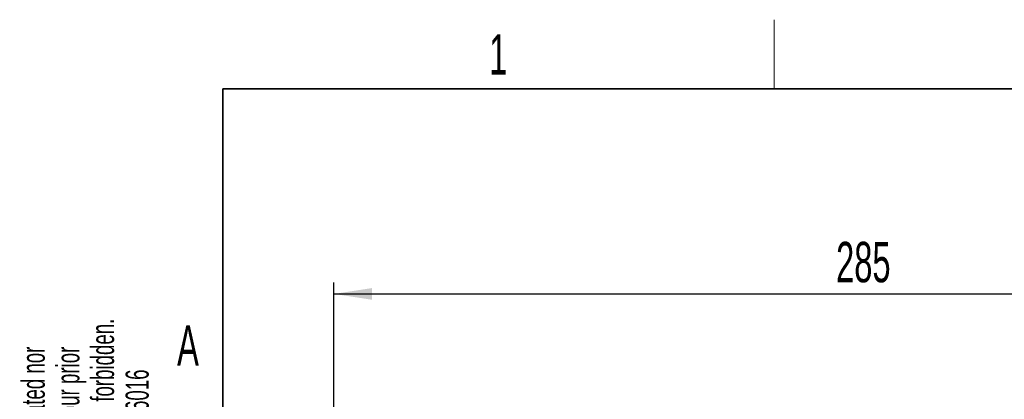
# Model space of a CAD drawing. Header units: millimetres. Extents: x 5 to 418, y 2 to 292.
# Tile 32 of 67: x 8 to 94, y 256 to 288. Entities that reach past the tile are written whole.
import ezdxf

# ---------------------------------------------------------------- set-up
doc = ezdxf.new("R2010")
doc.units = ezdxf.units.MM
doc.layers.add('SLD-0', color=7, linetype='Continuous')
doc.styles.add('SLDTEXTSTYLE1', font='TXT', dxfattribs={"width": 0.605})
doc.dimstyles.new('SLDDIMSTYLE1', dxfattribs={"dimtxt": 3.5, "dimasz": 3.302, "dimexe": 0, "dimexo": 0.0625, "dimgap": 0.875, "dimtad": 1, "dimlfac": 3, "dimrnd": 1e-09, "dimzin": 12, "dimdsep": 46, "dimtxsty": 'SLDTEXTSTYLE1', "dimsah": 1, "dimcen": 0.09, "dimadec": 0, "dimazin": 3, "dimtfac": 1, "dimtofl": 0, "dimtmove": 0, "dimatfit": 3, "dimfxl": 1, "dimfrac": 2, "dimtolj": 1, "dimtzin": 12, "dimarcsym": 0})

# ---------------------------------------------------------------- blocks, each defined once
blk = doc.blocks.new('_D_7')
at = {"layer": 'SLD-0', "color": 7}
for p, q in [((35.622, 253.056), (35.622, 265.723)), ((130.622, 253.056), (130.622, 265.723)), ((35.622, 264.723), (130.622, 264.723))]:
    blk.add_line(p, q, dxfattribs=at)
for points in [[(35.622, 264.723), (38.924, 264.215), (38.924, 265.231)], [(130.622, 264.723), (127.32, 265.231), (127.32, 264.215)]]:
    blk.add_solid(points, dxfattribs=at)
at = {"layer": 'SLD-0', "color": 7, "insert": (79.112, 269.235), "char_height": 3.5, "attachment_point": 1, "style": 'SLDTEXTSTYLE1'}
blk.add_mtext('285', dxfattribs=at)

msp = doc.modelspace()

# ---------------------------------------------------------------- linework, layer by layer
at = {"layer": 'SLD-0', "lineweight": 18}
msp.add_line((73.75, 282.5), (73.75, 288.5), dxfattribs=at)
at = {"layer": 'SLD-0', "lineweight": 35}
for p, q in [((408, 282.5), (26, 282.5)), ((26, 282.5), (26, 12))]:
    msp.add_line(p, q, dxfattribs=at)

# ---------------------------------------------------------------- texts
at = {"layer": 'SLD-0', "char_height": 3.5, "attachment_point": 2, "style": 'SLDTEXTSTYLE1'}
for s, insert in [('1', (49.8527, 287.243)), ('A', (22.9816, 262.0011))]:
    msp.add_mtext(s, dxfattribs=dict(at, insert=insert))
at = {"layer": 'SLD-0', "char_height": 2, "attachment_point": 1, "rotation": 90, "style": 'SLDTEXTSTYLE1'}
for s, insert in [('permission. Any improper use is forbidden.', (14.5783, 231.9088)), ('retransmitted to others without our prior', (11.5783, 231.9088)), ('This drawing may not be duplicated nor', (8.5783, 231.9088)), ('Refer to protection notice ISO 16016', (17.5783, 231.9088))]:
    msp.add_mtext(s, dxfattribs=dict(at, insert=insert))

# ---------------------------------------------------------------- dimensions: what is measured, and where the dimension line sits
at = {"layer": 'SLD-0', "color": 7}
dim = msp.add_linear_dim(base=(130.6225, 264.723), p1=(35.6225, 253.0563), p2=(130.6225, 253.0563), dimstyle='SLDDIMSTYLE1', dxfattribs=at)
dim.commit()
dim.dimension.update_dxf_attribs({"geometry": '_D_7', "text_midpoint": (83.1225, 264.723), "dimtype": 160})

doc.saveas('drawing.dxf')
